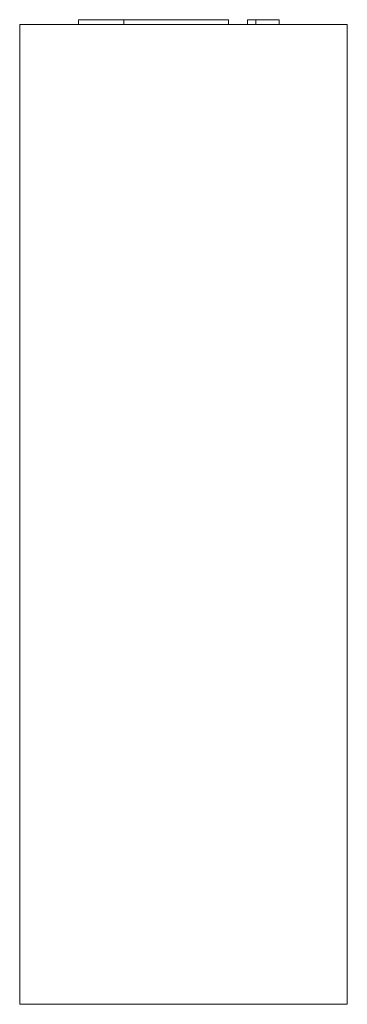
# Model space of a CAD drawing. Header units: millimetres. Extents: x -137 to 0, y 100 to 512.
import ezdxf

# ---------------------------------------------------------------- set-up
doc = ezdxf.new("R2010")
doc.units = ezdxf.units.MM

# ---------------------------------------------------------------- blocks, each defined once
blk = doc.blocks.new('RSen_55_ME_FB_LOD200 - fan coils_jaga - bzmp_04107512-20 - wall mounted - 2 pipe_jaga_briza 12 plug _ play_lxhxd 750x410x137 mm-260505-right')
at = {"lineweight": 18}
for p, q in [((-137, 510), (0, 510)), ((-137, 100), (-137, 510)), ((0, 510), (0, 100)), ((0, 100), (-137, 100))]:
    blk.add_line(p, q, dxfattribs=at)
blk = doc.blocks.new('RSen_55_GM_FB_logo - SH_jaga - standard-260147-right')
at = {"lineweight": 18}
for p, q in [((-112.35, 512), (-112.35, 510)), ((-112.35, 512), (-93.5, 512)), ((-93.5, 512), (-61.56, 512)), ((-93.5, 510), (-93.5, 512)), ((-61.56, 512), (-49.65, 512)), ((-49.65, 510), (-49.65, 512)), ((-41.79, 512), (-38.24, 512)), ((-41.79, 510), (-41.79, 512)), ((-38.24, 512), (-28.5, 512)), ((-38.24, 512), (-38.24, 510)), ((-28.5, 510), (-28.5, 512))]:
    blk.add_line(p, q, dxfattribs=at)

msp = doc.modelspace()

# ---------------------------------------------------------------- block references
at = {"lineweight": 18}
for name in ['RSen_55_GM_FB_logo - SH_jaga - standard-260147-right', 'RSen_55_ME_FB_LOD200 - fan coils_jaga - bzmp_04107512-20 - wall mounted - 2 pipe_jaga_briza 12 plug _ play_lxhxd 750x410x137 mm-260505-right']:
    msp.add_blockref(name, (0, 0), dxfattribs=at)

doc.saveas('drawing.dxf')
